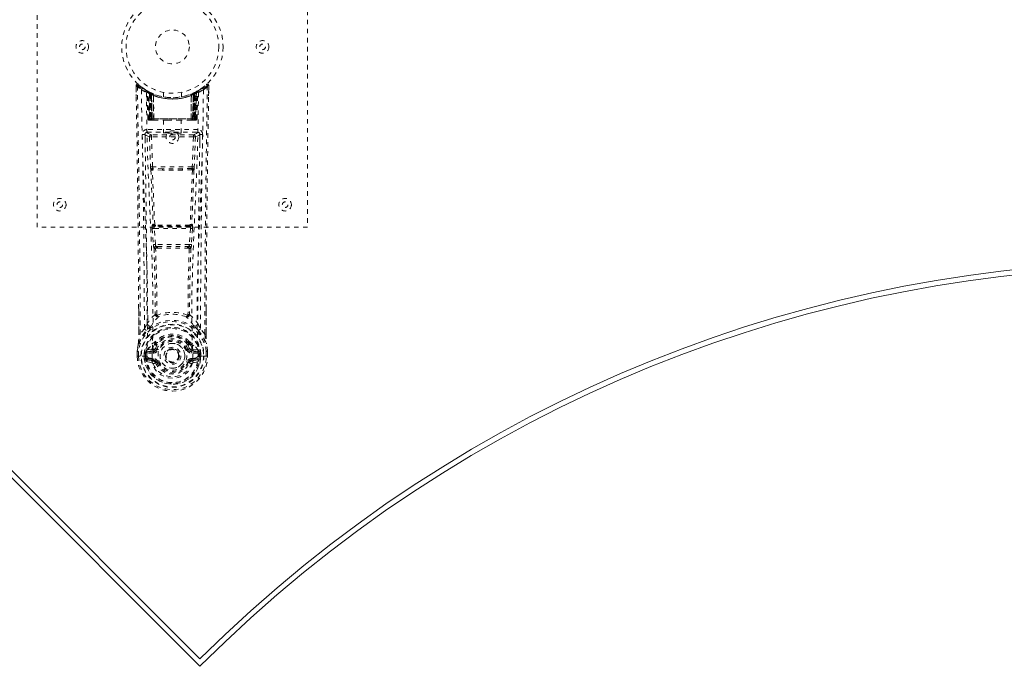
# Model space of a CAD drawing. Header units: inches. Extents: x 0.8 to 85.7, y 21.3 to 60.
# Tile 2 of 6: x 17.8 to 39.7, y 21.3 to 35.7. Entities that reach past the tile are written whole.
import ezdxf

# ---------------------------------------------------------------- set-up
doc = ezdxf.new("R2010")
doc.units = ezdxf.units.IN
doc.header["$MEASUREMENT"] = 0
doc.linetypes.add('SLD-Dashed', pattern=[0.075, 0.05, -0.025])
doc.linetypes.add('SLD-Solid', pattern=[0])

msp = doc.modelspace()

# ---------------------------------------------------------------- linework, layer by layer
at = {"color": 7, "linetype": 'SLD-Solid', "lineweight": 15}
for p, q in [((0.803, 42.386), (21.84, 21.349)), ((0.971, 42.386), (21.84, 21.516)), ((0.971, 42.386), (21.84, 21.516))]:
    msp.add_line(p, q, dxfattribs=at)
at = {"color": 7, "linetype": 'SLD-Dashed', "lineweight": 0}
for p, q in [((18.23, 31.084), (18.23, 39.084)), ((24.23, 39.084), (24.23, 31.084)), ((20.423, 34.225), (20.427, 33.995)), ((20.424, 34.156), (20.423, 34.225)), ((20.425, 34.226), (20.426, 34.156)), ((20.474, 34.248), (20.484, 34.238)), ((20.662, 34.11), (20.649, 34.118)), ((20.668, 34.106), (20.655, 34.114)), ((20.677, 34.085), (20.663, 34.093)), ((20.684, 33.488), (20.663, 34.093)), ((20.698, 33.488), (20.677, 34.085)), ((20.715, 34.082), (20.68, 34.1)), ((21.779, 34.1), (21.713, 34.066)), ((21.762, 33.488), (21.783, 34.085)), ((21.775, 33.488), (21.796, 34.093)), ((21.78, 34.1), (21.791, 34.107)), ((21.796, 34.093), (21.783, 34.085)), ((21.811, 34.118), (21.798, 34.11)), ((21.868, 34.155), (21.927, 34.199)), ((21.975, 34.238), (21.986, 34.248)), ((22.033, 33.995), (22.036, 34.225)), ((22.034, 34.168), (22.035, 34.226)), ((22.036, 34.225), (22.035, 34.168)), ((20.764, 34.039), (20.695, 34.075)), ((20.717, 33.459), (20.695, 34.075)), ((20.723, 34.045), (20.736, 34.071)), ((20.723, 34.045), (20.724, 33.488)), ((20.733, 34.04), (20.723, 34.045)), ((20.747, 34.066), (20.732, 34.073)), ((20.733, 34.04), (20.745, 34.066)), ((20.733, 33.488), (20.733, 34.04)), ((20.736, 34.071), (20.745, 34.066)), ((20.737, 34.039), (20.749, 34.065)), ((20.737, 33.488), (20.737, 34.039)), ((20.737, 34.039), (20.746, 34.034)), ((20.746, 34.034), (20.758, 34.06)), ((20.746, 34.034), (20.746, 33.488)), ((20.748, 34.065), (20.747, 34.066)), ((20.755, 34.03), (20.767, 34.056)), ((20.755, 34.03), (20.755, 33.459)), ((20.765, 34.026), (20.755, 34.03)), ((20.764, 34.039), (20.765, 34.039)), ((20.783, 33.459), (20.764, 34.039)), ((20.765, 34.026), (20.776, 34.052)), ((20.765, 34.039), (20.785, 33.459)), ((20.765, 33.459), (20.765, 34.026)), ((20.81, 34.01), (20.811, 34.009)), ((20.814, 33.459), (20.81, 34.01)), ((20.811, 34.009), (20.817, 33.459)), ((20.815, 34.036), (20.814, 34.037)), ((21.03, 34.074), (21.03, 33.977)), ((21.43, 33.977), (21.43, 34.074)), ((21.642, 33.459), (21.648, 34.009)), ((21.646, 34.037), (21.645, 34.036)), ((21.65, 34.01), (21.645, 33.459)), ((21.648, 34.009), (21.65, 34.01)), ((21.675, 33.459), (21.695, 34.039)), ((21.696, 34.039), (21.677, 33.459)), ((21.683, 34.052), (21.693, 34.056)), ((21.693, 34.056), (21.705, 34.03)), ((21.695, 34.039), (21.696, 34.039)), ((21.705, 34.03), (21.695, 34.026)), ((21.695, 34.026), (21.695, 33.459)), ((21.764, 34.075), (21.696, 34.039)), ((21.705, 33.459), (21.705, 34.03)), ((21.711, 34.065), (21.723, 34.039)), ((21.713, 34.066), (21.712, 34.065)), ((21.713, 34.034), (21.723, 34.039)), ((21.713, 33.488), (21.713, 34.034)), ((21.714, 34.066), (21.724, 34.071)), ((21.723, 34.039), (21.723, 33.488)), ((21.724, 34.071), (21.736, 34.045)), ((21.736, 34.045), (21.727, 34.04)), ((21.727, 34.04), (21.727, 33.488)), ((21.736, 33.488), (21.736, 34.045)), ((21.743, 33.459), (21.764, 34.075)), ((20.684, 33.488), (20.698, 33.488)), ((20.717, 33.459), (20.783, 33.459)), ((20.724, 33.488), (20.733, 33.488)), ((21.727, 33.488), (20.733, 33.488)), ((20.746, 33.488), (20.737, 33.488)), ((20.746, 33.488), (21.713, 33.488)), ((20.779, 33.459), (20.765, 33.459)), ((20.783, 33.459), (20.785, 33.459)), ((20.785, 33.459), (20.814, 33.459)), ((20.814, 33.459), (20.817, 33.459)), ((20.817, 33.459), (21.113, 33.459)), ((21.035, 33.459), (21.035, 33.174)), ((21.113, 33.459), (21.347, 33.459)), ((21.347, 33.459), (21.642, 33.459)), ((21.425, 33.174), (21.425, 33.459)), ((21.642, 33.459), (21.645, 33.459)), ((21.645, 33.459), (21.675, 33.459)), ((21.677, 33.459), (21.743, 33.459)), ((21.695, 33.459), (21.68, 33.459)), ((21.723, 33.488), (21.713, 33.488)), ((21.727, 33.488), (21.736, 33.488)), ((21.762, 33.488), (21.775, 33.488)), ((20.665, 33.251), (20.665, 33.19)), ((21.794, 33.251), (20.665, 33.251)), ((21.794, 33.19), (21.794, 33.251)), ((20.624, 33.137), (20.624, 32.951)), ((20.665, 33.19), (21.794, 33.19)), ((20.719, 33.087), (20.745, 32.424)), ((20.763, 33.133), (20.763, 33.088)), ((21.696, 33.133), (20.763, 33.133)), ((20.79, 32.426), (20.763, 33.088)), ((21.696, 33.088), (20.763, 33.088)), ((21.696, 33.088), (21.67, 32.426)), ((21.696, 33.133), (21.696, 33.088)), ((21.741, 33.087), (21.714, 32.424)), ((21.835, 32.951), (21.835, 33.137)), ((21.67, 32.426), (20.79, 32.426)), ((21.008, 32.349), (20.797, 32.36)), ((21.011, 32.383), (20.8, 32.389)), ((21.448, 32.383), (21.011, 32.383)), ((21.659, 32.389), (21.448, 32.383)), ((21.663, 32.36), (21.452, 32.349)), ((24.23, 31.084), (18.23, 31.084)), ((20.783, 31.055), (20.807, 30.702)), ((20.801, 31.149), (20.789, 31.145)), ((20.828, 31.058), (21.632, 31.058)), ((20.851, 30.705), (20.828, 31.058)), ((20.834, 31.103), (20.845, 31.107)), ((21.626, 31.103), (20.834, 31.103)), ((21.632, 31.058), (21.608, 30.705)), ((21.614, 31.107), (21.626, 31.103)), ((21.676, 31.055), (21.653, 30.702)), ((21.659, 31.149), (21.67, 31.145)), ((20.807, 30.702), (20.809, 30.674)), ((21.608, 30.705), (20.851, 30.705)), ((20.897, 30.624), (20.874, 30.624)), ((20.902, 30.66), (20.876, 30.66)), ((20.902, 30.66), (21.557, 30.66)), ((21.584, 30.66), (21.557, 30.66)), ((21.586, 30.624), (21.563, 30.624)), ((21.653, 30.702), (21.65, 30.674)), ((20.483, 28.712), (20.481, 29.28)), ((21.979, 29.267), (21.976, 28.712)), ((20.608, 28.832), (20.513, 28.715)), ((21.947, 28.715), (21.852, 28.832)), ((20.841, 28.507), (20.84, 28.501)), ((20.847, 28.534), (20.857, 28.55)), ((20.893, 28.483), (20.852, 28.393)), ((20.86, 28.5), (20.86, 28.494)), ((21.608, 28.393), (21.567, 28.483)), ((21.6, 28.494), (21.6, 28.5)), ((21.603, 28.55), (21.612, 28.534)), ((21.619, 28.507), (21.619, 28.501)), ((20.449, 28.335), (20.449, 28.331)), ((20.449, 28.223), (20.449, 28.331)), ((20.449, 28.223), (20.452, 28.223)), ((20.45, 28.331), (20.451, 28.222)), ((20.496, 28.223), (20.452, 28.223)), ((20.479, 28.332), (20.479, 28.223)), ((20.479, 28.223), (20.479, 28.223)), ((20.516, 28.223), (20.496, 28.223)), ((20.662, 28.223), (20.516, 28.223)), ((20.6, 28.227), (20.6, 28.28)), ((20.6, 28.227), (20.6, 28.227)), ((20.629, 28.279), (20.634, 28.293)), ((20.629, 28.278), (20.63, 28.227)), ((20.634, 28.227), (20.63, 28.227)), ((20.634, 28.293), (20.634, 28.227)), ((20.657, 28.351), (20.657, 28.351)), ((20.658, 28.351), (20.657, 28.351)), ((20.673, 28.364), (20.658, 28.351)), ((20.662, 28.223), (20.662, 28.224)), ((20.667, 28.325), (20.801, 28.355)), ((20.667, 28.325), (20.667, 28.295)), ((20.801, 28.325), (20.667, 28.325)), ((20.801, 28.295), (20.667, 28.295)), ((20.772, 28.384), (20.673, 28.364)), ((20.801, 28.355), (20.801, 28.325)), ((20.801, 28.295), (20.801, 28.325)), ((20.852, 28.393), (20.883, 28.38)), ((21.386, 28.241), (21.386, 28.234)), ((21.386, 28.234), (21.386, 28.22)), ((21.577, 28.38), (21.608, 28.393)), ((21.608, 28.393), (21.62, 28.374)), ((21.659, 28.355), (21.792, 28.325)), ((21.659, 28.325), (21.659, 28.355)), ((21.792, 28.325), (21.659, 28.325)), ((21.659, 28.295), (21.659, 28.325)), ((21.792, 28.295), (21.659, 28.295)), ((21.786, 28.364), (21.688, 28.384)), ((21.786, 28.364), (21.802, 28.351)), ((21.786, 28.364), (21.786, 28.364)), ((21.792, 28.295), (21.792, 28.325)), ((21.798, 28.223), (21.944, 28.223)), ((21.83, 28.279), (21.826, 28.293)), ((21.826, 28.293), (21.826, 28.227)), ((21.826, 28.227), (21.83, 28.227)), ((21.83, 28.227), (21.83, 28.278)), ((21.86, 28.28), (21.86, 28.227)), ((21.944, 28.223), (21.963, 28.223)), ((21.963, 28.223), (22.007, 28.223)), ((21.981, 28.223), (21.981, 28.332)), ((21.981, 28.223), (21.981, 28.223)), ((22.007, 28.223), (22.01, 28.223)), ((22.009, 28.222), (22.009, 28.331)), ((22.011, 28.331), (22.011, 28.335)), ((22.011, 28.223), (22.011, 28.331)), ((20.651, 28.107), (20.773, 28.08)), ((20.681, 28.173), (20.681, 28.143)), ((20.681, 28.173), (20.801, 28.173)), ((20.801, 28.119), (20.681, 28.143)), ((20.681, 28.143), (20.801, 28.143)), ((20.801, 28.173), (20.801, 28.143)), ((20.801, 28.119), (20.801, 28.143)), ((20.883, 28.089), (20.857, 28.078)), ((21.602, 28.078), (21.577, 28.089)), ((21.606, 28.085), (21.602, 28.078)), ((21.659, 28.173), (21.659, 28.143)), ((21.659, 28.173), (21.779, 28.173)), ((21.779, 28.143), (21.659, 28.119)), ((21.659, 28.119), (21.659, 28.143)), ((21.659, 28.143), (21.779, 28.143)), ((21.682, 28.171), (21.682, 28.17)), ((21.687, 28.08), (21.809, 28.107)), ((21.779, 28.143), (21.779, 28.173))]:
    msp.add_line(p, q, dxfattribs=at)
at = {"color": 7, "linetype": 'SLD-Dashed', "lineweight": 0, "flags": 128}
for points in [[(20.513, 28.715), (20.512, 29.485), (20.507, 30.253), (20.5, 31.02), (20.49, 31.785), (20.488, 31.979), (20.485, 32.176), (20.482, 32.345), (20.479, 32.532), (20.478, 32.61), (20.477, 32.691), (20.476, 32.775), (20.475, 32.849), (20.474, 32.869), (20.474, 32.903), (20.473, 32.951), (20.472, 33.012), (20.471, 33.1), (20.469, 33.205), (20.467, 33.329), (20.465, 33.47), (20.463, 33.595), (20.462, 33.693), (20.46, 33.787), (20.456, 34.023), (20.453, 34.226)], [(20.542, 34.132), (20.551, 33.377), (20.57, 32.624), (20.598, 31.874), (20.63, 31.129), (20.66, 30.39), (20.679, 29.658), (20.681, 28.935), (20.662, 28.223)], [(20.735, 34.069), (20.713, 34.082), (20.689, 34.095)], [(20.713, 34.082), (20.704, 34.086), (20.7, 34.085), (20.698, 34.079), (20.696, 34.073)], [(21.917, 34.132), (21.909, 33.377), (21.889, 32.624), (21.861, 31.874), (21.829, 31.129), (21.8, 30.39), (21.78, 29.658), (21.779, 28.935), (21.798, 28.223)], [(21.798, 34.11), (21.795, 34.109), (21.789, 34.105)], [(21.809, 34.117), (21.809, 34.117), (21.811, 34.118)], [(22.033, 34.226), (22.031, 34.233), (22.028, 34.241), (22.023, 34.247), (22.016, 34.252), (22.009, 34.255), (22.002, 34.255), (21.995, 34.254), (21.988, 34.25)], [(20.778, 28.171), (20.799, 28.883), (20.798, 29.606), (20.778, 30.337), (20.747, 31.076), (20.713, 31.82), (20.683, 32.569), (20.662, 33.322), (20.651, 34.076)], [(21.616, 34.027), (21.635, 34.032), (21.648, 34.038)], [(21.808, 34.076), (21.798, 33.322), (21.777, 32.569), (21.746, 31.82), (21.712, 31.076), (21.681, 30.337), (21.662, 29.606), (21.661, 28.884), (21.682, 28.171)], [(21.695, 34.026), (21.69, 34.036), (21.687, 34.044), (21.684, 34.05), (21.683, 34.052)], [(21.701, 34.06), (21.702, 34.058), (21.705, 34.053), (21.709, 34.044), (21.713, 34.034)], [(21.727, 34.04), (21.722, 34.05), (21.718, 34.059), (21.715, 34.064), (21.714, 34.066)], [(20.724, 33.488), (20.708, 33.488), (20.696, 33.488), (20.687, 33.488), (20.684, 33.488)], [(20.698, 33.488), (20.701, 33.488), (20.71, 33.488), (20.722, 33.488), (20.737, 33.488)], [(21.113, 33.459), (21.23, 33.469), (21.347, 33.459)], [(21.723, 33.488), (21.737, 33.488), (21.75, 33.488), (21.758, 33.488), (21.762, 33.488)], [(21.775, 33.488), (21.772, 33.488), (21.764, 33.488), (21.751, 33.488), (21.736, 33.488)], [(20.62, 33.144), (20.647, 33.115), (20.719, 33.087)], [(20.763, 33.133), (20.692, 33.161), (20.665, 33.19)], [(20.763, 33.088), (20.747, 33.087), (20.733, 33.087), (20.723, 33.087), (20.719, 33.087)], [(21.794, 33.19), (21.767, 33.161), (21.696, 33.133)], [(21.741, 33.087), (21.736, 33.087), (21.726, 33.087), (21.712, 33.087), (21.696, 33.088)], [(21.741, 33.087), (21.812, 33.115), (21.839, 33.144)], [(20.79, 32.426), (20.774, 32.425), (20.76, 32.424), (20.75, 32.424), (20.745, 32.424)], [(20.752, 32.356), (20.776, 31.751), (20.801, 31.149)], [(20.836, 31.143), (20.81, 31.746), (20.786, 32.353)], [(21.452, 32.349), (21.23, 32.349), (21.008, 32.349)], [(21.448, 32.383), (21.23, 32.383), (21.011, 32.383)], [(21.674, 32.353), (21.65, 31.746), (21.624, 31.143)], [(21.707, 32.356), (21.684, 31.751), (21.659, 31.149)], [(21.714, 32.424), (21.71, 32.424), (21.699, 32.424), (21.685, 32.425), (21.67, 32.426)], [(20.828, 31.058), (20.82, 31.057), (20.812, 31.057), (20.805, 31.056), (20.798, 31.056), (20.793, 31.055), (20.788, 31.055), (20.785, 31.055), (20.783, 31.055)], [(20.845, 31.107), (20.837, 31.108), (20.829, 31.111), (20.823, 31.116), (20.82, 31.121), (20.82, 31.128), (20.823, 31.134), (20.828, 31.139), (20.836, 31.143)], [(21.624, 31.143), (21.631, 31.139), (21.637, 31.134), (21.639, 31.128), (21.639, 31.121), (21.636, 31.116), (21.631, 31.111), (21.623, 31.108), (21.614, 31.107)], [(21.676, 31.055), (21.671, 31.055), (21.661, 31.056), (21.647, 31.057), (21.632, 31.058)], [(20.851, 30.705), (20.836, 30.704), (20.822, 30.703), (20.812, 30.702), (20.807, 30.702)], [(20.822, 30.617), (20.843, 29.884), (20.849, 29.16)], [(20.885, 29.149), (20.879, 29.876), (20.857, 30.61)], [(21.602, 30.61), (21.581, 29.876), (21.575, 29.149)], [(21.653, 30.702), (21.648, 30.702), (21.638, 30.703), (21.624, 30.704), (21.608, 30.705)], [(21.638, 30.617), (21.616, 29.884), (21.61, 29.16)], [(20.484, 29.28), (20.484, 29.055), (20.485, 28.713)], [(20.847, 29.152), (20.749, 29.057), (20.667, 28.95)], [(20.847, 29.152), (20.849, 29.142), (20.854, 29.133), (20.86, 29.127), (20.867, 29.123), (20.875, 29.122), (20.882, 29.125), (20.889, 29.13), (20.895, 29.138)], [(21.564, 29.138), (21.57, 29.13), (21.577, 29.125), (21.585, 29.122), (21.593, 29.123), (21.6, 29.127), (21.606, 29.133), (21.61, 29.142), (21.612, 29.152)], [(21.612, 29.152), (21.711, 29.057), (21.793, 28.95)], [(21.975, 28.713), (21.975, 29.086), (21.976, 29.267)], [(20.747, 28.887), (20.756, 28.896), (20.761, 28.902)], [(21.713, 28.887), (21.704, 28.896), (21.699, 28.902)], [(20.474, 28.509), (20.551, 28.667), (20.651, 28.795)], [(20.483, 28.712), (20.483, 28.713), (20.484, 28.713), (20.487, 28.713), (20.491, 28.714), (20.496, 28.714), (20.501, 28.714), (20.507, 28.715), (20.513, 28.715)], [(21.809, 28.795), (21.909, 28.667), (21.985, 28.509)], [(21.976, 28.712), (21.976, 28.713), (21.975, 28.713), (21.973, 28.713), (21.969, 28.714), (21.964, 28.714), (21.958, 28.714), (21.952, 28.715), (21.947, 28.715)], [(20.474, 28.509), (20.46, 28.433), (20.449, 28.335)], [(20.474, 28.509), (20.473, 28.504), (20.472, 28.499)], [(20.673, 28.364), (20.75, 28.446), (20.841, 28.507)], [(20.795, 28.404), (20.783, 28.389), (20.772, 28.384)], [(20.84, 28.501), (20.817, 28.457), (20.795, 28.404)], [(20.841, 28.507), (20.845, 28.53), (20.847, 28.534)], [(20.874, 28.473), (20.864, 28.473), (20.854, 28.478)], [(20.86, 28.5), (20.863, 28.513), (20.871, 28.525)], [(20.862, 28.489), (20.871, 28.484), (20.881, 28.481), (20.888, 28.48), (20.893, 28.483)], [(21.567, 28.483), (21.571, 28.48), (21.579, 28.481), (21.588, 28.484), (21.598, 28.489)], [(21.606, 28.478), (21.595, 28.473), (21.586, 28.473)], [(21.589, 28.525), (21.596, 28.514), (21.6, 28.5)], [(21.612, 28.534), (21.615, 28.53), (21.619, 28.507)], [(21.619, 28.507), (21.71, 28.446), (21.786, 28.364)], [(21.619, 28.501), (21.643, 28.457), (21.665, 28.404)], [(21.665, 28.404), (21.676, 28.389), (21.688, 28.384)], [(21.987, 28.499), (21.987, 28.504), (21.985, 28.509)], [(22.011, 28.335), (22, 28.433), (21.985, 28.509)], [(22.011, 28.331), (22, 28.426), (21.987, 28.499)], [(20.449, 28.335), (20.45, 28.335), (20.452, 28.335), (20.455, 28.335), (20.458, 28.334), (20.463, 28.334), (20.468, 28.333), (20.473, 28.332), (20.479, 28.332)], [(20.449, 28.331), (20.449, 28.331), (20.45, 28.331), (20.452, 28.331), (20.456, 28.331), (20.461, 28.332), (20.466, 28.332), (20.472, 28.332), (20.479, 28.332)], [(20.479, 28.223), (20.473, 28.223), (20.467, 28.223), (20.461, 28.223), (20.456, 28.223), (20.453, 28.223), (20.45, 28.223), (20.449, 28.223), (20.449, 28.223)], [(20.63, 28.227), (20.626, 28.227), (20.62, 28.227), (20.61, 28.227), (20.6, 28.227)], [(20.667, 28.295), (20.65, 28.298), (20.635, 28.305)], [(20.657, 28.351), (20.651, 28.345), (20.642, 28.338)], [(20.662, 28.223), (20.678, 28.206), (20.707, 28.19)], [(20.707, 28.19), (20.74, 28.179), (20.778, 28.171)], [(20.911, 28.368), (20.905, 28.371), (20.9, 28.373), (20.896, 28.375), (20.892, 28.376), (20.888, 28.378), (20.885, 28.379), (20.884, 28.38), (20.883, 28.38)], [(21.549, 28.368), (21.554, 28.371), (21.559, 28.373), (21.564, 28.375), (21.568, 28.376), (21.572, 28.378), (21.574, 28.379), (21.576, 28.38), (21.577, 28.38)], [(21.682, 28.17), (21.72, 28.179), (21.753, 28.19)], [(21.753, 28.19), (21.782, 28.205), (21.798, 28.223)], [(21.825, 28.305), (21.809, 28.298), (21.792, 28.295)], [(21.817, 28.338), (21.811, 28.343), (21.802, 28.351)], [(21.981, 28.332), (21.987, 28.332), (21.992, 28.333), (21.997, 28.334), (22.001, 28.334), (22.005, 28.335), (22.008, 28.335), (22.01, 28.335), (22.011, 28.335)], [(21.981, 28.332), (21.987, 28.332), (21.993, 28.332), (21.999, 28.332), (22.004, 28.331), (22.007, 28.331), (22.01, 28.331), (22.011, 28.331), (22.011, 28.331)], [(22.01, 28.223), (22.011, 28.223), (22.009, 28.223), (22.007, 28.223), (22.003, 28.223), (21.999, 28.223), (21.993, 28.223), (21.987, 28.223), (21.981, 28.223)], [(20.639, 28.157), (20.658, 28.169), (20.681, 28.173)], [(20.778, 28.171), (20.778, 28.171), (20.778, 28.171)], [(20.778, 28.171), (20.782, 28.089), (20.805, 28.008), (20.845, 27.933), (20.901, 27.866), (20.971, 27.811), (21.052, 27.771), (21.139, 27.746), (21.23, 27.737), (21.32, 27.746), (21.408, 27.771), (21.488, 27.811), (21.558, 27.866), (21.614, 27.933), (21.655, 28.008), (21.677, 28.089), (21.682, 28.17)], [(20.911, 28.1), (20.905, 28.098), (20.9, 28.096), (20.896, 28.094), (20.892, 28.092), (20.888, 28.091), (20.885, 28.09), (20.884, 28.089), (20.883, 28.089)], [(21.549, 28.1), (21.554, 28.098), (21.559, 28.096), (21.564, 28.094), (21.568, 28.092), (21.572, 28.091), (21.574, 28.09), (21.576, 28.089), (21.577, 28.089)], [(21.602, 28.078), (21.604, 28.077), (21.61, 28.075), (21.618, 28.071), (21.628, 28.067), (21.638, 28.063), (21.647, 28.059), (21.653, 28.057), (21.657, 28.055)], [(21.779, 28.173), (21.801, 28.169), (21.821, 28.157)]]:
    msp.add_lwpolyline(points, dxfattribs=at)
at = {"color": 7, "linetype": 'SLD-Dashed', "lineweight": 0}
for centre, radius in [((21.23, 35.084), 1.125), ((21.23, 35.084), 1.03), ((21.23, 35.084), 0.375), ((19.23, 35.084), 0.14), ((23.23, 35.084), 0.14), ((19.23, 35.084), 0.0625), ((23.23, 35.084), 0.0625), ((21.23, 33.084), 0.14), ((21.23, 33.084), 0.0625), ((18.73, 31.584), 0.14), ((23.73, 31.584), 0.14), ((18.73, 31.584), 0.0625), ((23.73, 31.584), 0.0625), ((21.23, 28.234), 0.7), ((21.23, 28.234), 0.69), ((21.23, 28.234), 0.623), ((21.23, 28.234), 0.32), ((21.23, 28.234), 0.275), ((21.23, 28.234), 0.188), ((21.23, 28.234), 0.156), ((21.23, 28.234), 0.142), ((21.23, 28.234), 0.14), ((21.23, 28.234), 0.138)]:
    msp.add_circle(centre, radius, dxfattribs=at)
for centre, radius, start, end in [((20.453, 34.226), 0.03, 47.875, 180.8653), ((20.461, 33.046), 1.18, 90.3908, 91.8478), ((21.237, 35.136), 1.221, 228.2149, 235.312), ((-314.266, 27.86), 334.749, 0.24309, 1.07768), ((22.569, 32.321), 2.847, 137.4035, 138.0053), ((21.23, 35.085), 1.158, 227.8872, 312.1137), ((21.227, 35.081), 1.123, 227.9164, 235.376), ((20.572, 34.132), 0.03, 55.9468, 179.9452), ((21.213, 35.316), 1.361, 240.4671, 245.6254), ((21.198, 35.029), 1.064, 234.3731, 244.9425), ((21.23, 35.084), 1.127, 235.3621, 240.5086), ((20.633, 34.092), 0.03, 1.9845, 58.975), ((21.081, 34.835), 0.837, 238.9172, 239.7869), ((20.692, 34.064), 0.0429, 114.1662, 163.0378), ((20.647, 34.097), 0.02, 342.7351, 49.6296), ((20.647, 34.084), 0.0299, 1.9098, 59.745), ((21.23, 35.084), 1.127, 239.7618, 244.7543), ((21.204, 34.7), 0.813, 228.2764, 233.7147), ((21.23, 35.084), 1.128, 240.5082, 299.4917), ((21.201, 34.691), 0.801, 229.1462, 234.581), ((20.666, 34.074), 0.0299, 1.8124, 60.7897), ((21.231, 35.088), 1.131, 240.8348, 245.7545), ((21.228, 35.088), 1.132, 294.2464, 299.1643), ((21.26, 34.69), 0.8, 305.4121, 310.8585), ((21.253, 34.703), 0.817, 306.2988, 311.7101), ((21.794, 34.074), 0.0299, 119.2103, 178.1876), ((21.792, 34.076), 0.0273, 117.6366, 182.2862), ((21.813, 34.084), 0.0299, 120.255, 178.0902), ((21.23, 35.085), 1.128, 299.4923, 304.6376), ((21.767, 34.064), 0.0429, 16.9809, 65.8183), ((21.826, 34.092), 0.03, 121.025, 178.0155), ((21.822, 34.094), 0.0264, 119.4163, 183.782), ((21.245, 35.318), 1.363, 294.3816, 299.5288), ((21.233, 35.081), 1.123, 304.6238, 312.0838), ((21.887, 34.132), 0.03, 0.0535, 124.0545), ((21.222, 35.137), 1.223, 304.6926, 311.7806), ((436.245, 26.985), 414.303, 178.99853, 179.76079), ((357.743, 27.85), 335.767, 178.92191, 179.75832), ((22.006, 34.226), 0.03, 359.1354, 132.1243), ((19.932, 32.359), 2.79, 41.9886, 42.6026), ((21.988, 32.536), 1.69, 88.3722, 89.3893), ((21.23, 35.116), 1.19, 240.9033, 299.0965), ((21.203, 34.688), 0.796, 230.39, 235.7605), ((-5.002, 32.803), 25.73, 1.4615, 2.8408), ((21.23, 35.083), 1.155, 244.5269, 295.4731), ((21.23, 35.083), 1.155, 245.2589, 294.7411), ((20.734, 34.039), 0.0297, 1.4732, 64.5378), ((20.735, 34.038), 0.0297, 1.4755, 64.5906), ((21.166, 34.944), 0.974, 244.5405, 247.4794), ((21.182, 34.631), 0.724, 234.8097, 239.0666), ((21.23, 35.083), 1.155, 246.2582, 293.7418), ((20.78, 34.028), 0.0346, 329.0132, 15.067), ((20.781, 34.027), 0.0346, 329.0905, 15.1445), ((21.23, 35.048), 1.12, 248.0447, 291.9528), ((21.678, 34.027), 0.0344, 164.7142, 211.0504), ((21.679, 34.028), 0.0347, 164.947, 210.9729), ((21.278, 34.631), 0.724, 300.9337, 305.1904), ((21.724, 34.038), 0.0297, 115.412, 178.5219), ((21.725, 34.039), 0.0297, 115.4668, 178.5222), ((21.259, 34.685), 0.793, 304.2285, 309.6209), ((47.462, 32.803), 25.73, 177.1592, 178.5385), ((20.714, 33.489), 0.03, 182.0013, 269.9925), ((20.746, 33.533), 0.0753, 216.3051, 253.1033), ((20.728, 33.489), 0.03, 181.9644, 269.9711), ((20.742, 33.639), 0.177, 260.4283, 268.5132), ((21.296, 33.482), 0.573, 179.3831, 182.082), ((21.151, 33.481), 0.419, 179.0348, 182.999), ((21.325, 33.482), 0.588, 179.3923, 182.0225), ((21.175, 33.481), 0.429, 179.0501, 182.9186), ((21.284, 33.481), 0.429, 357.0814, 0.9499), ((21.135, 33.482), 0.588, 357.9775, 0.6077), ((21.718, 33.646), 0.185, 271.3818, 279.0516), ((21.308, 33.481), 0.419, 357.001, 0.9652), ((21.732, 33.489), 0.03, 270.0262, 358.0337), ((21.714, 33.533), 0.0753, 286.8966, 323.6994), ((21.163, 33.482), 0.573, 357.918, 0.6169), ((21.745, 33.489), 0.03, 270.0048, 358.0058), ((20.665, 33.146), 0.105, 89.9861, 180.8817), ((21.794, 33.146), 0.105, 359.1197, 90.0137), ((20.589, 32.289), 0.855, 87.888, 91.9069), ((-268.389, 27.805), 288.999, 0.2037, 1.05859), ((20.665, 33.145), 0.045, 90.0061, 180.9417), ((-269.922, 27.807), 290.591, 0.22542, 1.05234), ((20.764, 33.088), 0.0451, 90.4448, 181.6947), ((21.696, 33.088), 0.0451, 358.272, 89.5573), ((312.382, 27.807), 290.591, 178.94766, 179.77458), ((21.794, 33.145), 0.045, 359.0598, 89.9954), ((21.871, 32.289), 0.855, 88.0933, 92.1129), ((324.338, 27.656), 302.489, 178.96047, 179.77724), ((21.26, 32.443), 0.516, 182.1896, 189.7896), ((20.797, 32.347), 0.0452, 90.1279, 168.5569), ((20.778, 32.448), 0.0956, 254.376, 274.7216), ((20.798, 32.37), 0.0216, 94.0691, 235.9955), ((20.796, 32.348), 0.0114, 88.5017, 157.4596), ((20.924, 32.435), 0.134, 183.7303, 198.54), ((20.801, 32.393), 0.00464, 195.4169, 262.7622), ((20.908, 32.361), 0.111, 165.3983, 180.5071), ((21.09, 32.358), 0.0821, 162.2386, 186.0121), ((21.37, 32.358), 0.0822, 353.9906, 17.7587), ((21.659, 32.393), 0.00459, 276.8526, 344.7442), ((21.552, 32.361), 0.111, 359.5334, 14.6998), ((21.536, 32.435), 0.134, 341.4618, 356.268), ((21.662, 32.37), 0.0216, 303.9951, 85.934), ((21.663, 32.347), 0.0452, 11.4435, 89.8717), ((21.663, 32.348), 0.0114, 22.2135, 91.2786), ((21.682, 32.448), 0.0956, 265.2785, 285.6231), ((21.2, 32.443), 0.515, 350.2076, 357.8115), ((20.971, 31.088), 0.191, 162.6851, 189.9497), ((20.834, 31.148), 0.0451, 183.9439, 269.3349), ((20.846, 31.152), 0.0451, 184.0948, 269.3051), ((20.828, 31.21), 0.0668, 245.616, 276.1198), ((20.877, 31.074), 0.052, 146.8649, 198.5185), ((20.852, 31.149), 0.0174, 200.0909, 265.4711), ((20.855, 31.045), 0.0627, 88.5417, 99.0662), ((20.886, 31.128), 0.0353, 173.7835, 215.2122), ((21.23, -4.584), 35.718, 89.392, 90.6084), ((21.23, -1.594), 32.704, 89.3468, 90.6534), ((21.574, 31.128), 0.0353, 324.8085, 6.2062), ((21.604, 31.044), 0.0635, 80.9788, 91.4937), ((21.607, 31.15), 0.0183, 275.7933, 338.1143), ((21.614, 31.152), 0.0451, 270.6966, 355.9034), ((21.631, 31.21), 0.0667, 263.8706, 294.4064), ((21.625, 31.148), 0.0451, 270.662, 356.0561), ((21.583, 31.074), 0.0518, 341.3874, 33.2293), ((21.488, 31.088), 0.191, 350.0551, 17.3072), ((21.013, 30.689), 0.204, 184.0543, 200.6739), ((20.868, 30.616), 0.0464, 92.4761, 179.2405), ((20.851, 30.671), 0.0615, 242.126, 275.9606), ((20.867, 30.635), 0.0271, 90.6855, 249.4085), ((20.933, 30.71), 0.0824, 183.6524, 215.4433), ((20.875, 30.605), 0.0186, 94.6, 165.3451), ((20.875, 30.679), 0.0184, 242.0388, 273.5258), ((20.952, 30.637), 0.0795, 162.7945, 189.4379), ((20.958, 30.633), 0.0624, 154.2093, 188.7187), ((21.23, 62.973), 32.351, 269.4099, 270.5901), ((21.23, 64.036), 33.378, 269.4375, 270.5625), ((21.501, 30.633), 0.0623, 351.2636, 25.8012), ((21.585, 30.678), 0.0176, 265.6998, 298.7583), ((21.508, 30.637), 0.0794, 350.5726, 17.2076), ((21.584, 30.605), 0.0186, 14.5407, 85.3356), ((21.528, 30.71), 0.0807, 324.2132, 356.691), ((21.591, 30.616), 0.0464, 0.7587, 87.5248), ((21.593, 30.635), 0.0271, 290.5915, 89.3145), ((21.609, 30.671), 0.0615, 264.0418, 297.8716), ((21.447, 30.689), 0.204, 339.3336, 355.9402), ((21.501, 28.45), 0.867, 131.5107, 148.5604), ((20.837, 29.159), 0.0126, 326.4522, 4.148), ((20.908, 29.157), 0.0607, 184.6204, 287.3276), ((20.882, 29.203), 0.0541, 233.0461, 273.2408), ((20.899, 29.151), 0.014, 187.7749, 254.3795), ((21.23, 28.225), 0.972, 69.8638, 110.1344), ((20.954, 29.154), 0.0612, 194.8657, 242.4267), ((21.23, 28.306), 0.849, 69.0469, 110.9531), ((21.552, 29.157), 0.0607, 252.6751, 355.377), ((21.505, 29.154), 0.0612, 297.5733, 345.1343), ((20.958, 28.45), 0.868, 31.4429, 48.486), ((21.561, 29.151), 0.0141, 285.649, 352.1834), ((21.578, 29.203), 0.0541, 266.764, 306.9478), ((21.623, 29.159), 0.0127, 175.8869, 213.4852), ((21.23, 28.234), 0.787, 7.3679, 172.6321), ((21.23, 28.234), 0.758, 7.3679, 172.6321), ((21.23, 28.234), 0.632, 4.1188, 175.8812), ((18.134, 30.149), 2.802, 331.9799, 334.68), ((22.221, 27.249), 2.204, 131.9955, 135.4498), ((20.728, 28.953), 0.0607, 182.3518, 303.2463), ((21.732, 28.953), 0.0607, 236.7599, 357.6454), ((20.239, 27.249), 2.203, 44.5491, 48.0048), ((24.312, 30.142), 2.787, 205.3131, 208.027), ((19.048, 28.678), 1.436, 352.8151, 1.3449), ((14.872, 29.679), 5.723, 348.2065, 350.2984), ((20.859, 29.079), 0.352, 224.3745, 233.6418), ((21.23, 28.234), 0.602, 4.2517, 175.7483), ((21.177, 28.283), 0.417, 111.8214, 140.2637), ((21.23, 28.222), 0.455, 35.973, 144.0272), ((21.23, 28.192), 0.49, 42.8675, 137.1325), ((21.23, 28.243), 0.413, 35.471, 144.5334), ((21.23, 28.211), 0.504, 65.7099, 114.2904), ((21.283, 28.284), 0.416, 39.7061, 68.2091), ((21.6, 29.079), 0.352, 306.3539, 315.6267), ((27.589, 29.679), 5.725, 189.7012, 191.7925), ((23.392, 28.677), 1.416, 178.5988, 187.2437), ((21.714, 28.238), 1.268, 168.1214, 175.7647), ((21.119, 28.087), 0.532, 119.5726, 150.211), ((20.825, 28.409), 0.0308, 189.2245, 329.7559), ((20.859, 28.522), 0.0285, 228.6828, 271.1422), ((20.87, 28.503), 0.0299, 184.5202, 237.2351), ((20.859, 28.528), 0.0285, 228.7081, 271.1703), ((20.339, 28.837), 0.628, 325.0941, 326.353), ((20.886, 28.55), 0.029, 181.3421, 239.0764), ((20.865, 28.493), 0.00484, 175.7177, 234.1977), ((20.874, 28.496), 0.0228, 269.5519, 325.8631), ((21.23, 28.234), 0.376, 22.774, 157.226), ((21.23, 28.234), 0.346, 22.7739, 157.2261), ((21.23, 28.234), 0.275, 89.9999, 270.0001), ((21.23, 28.234), 0.275, 269.9999, 90.0001), ((21.585, 28.496), 0.0228, 214.163, 270.4505), ((21.574, 28.55), 0.029, 300.9203, 358.6695), ((21.595, 28.493), 0.00482, 305.6654, 4.4072), ((22.181, 28.879), 0.701, 213.7127, 214.8402), ((21.6, 28.528), 0.0285, 268.8392, 311.2824), ((21.6, 28.522), 0.0285, 268.8522, 311.3229), ((21.338, 28.085), 0.535, 29.85, 60.3542), ((21.589, 28.503), 0.0301, 303.0086, 355.3664), ((21.635, 28.409), 0.0308, 210.288, 350.7388), ((21.23, 28.234), 0.781, 180.8691, 0), ((21.23, 28.234), 0.781, 180.8627, 359.1373), ((21.23, 28.234), 0.751, 180.8898, 359.1373), ((20.63, 28.88), 0.601, 267.1304, 269.9843), ((21.23, 28.234), 0.63, 180.7177, 359.2823), ((21.23, 28.234), 0.6, 180.7178, 359.2822), ((21.23, 28.234), 0.599, 173.2568, 174.3599), ((21.23, 28.234), 0.596, 180.7437, 187.5062), ((20.757, 28.296), 0.122, 159.7445, 175.7868), ((20.667, 28.356), 0.0305, 215.6343, 270.5471), ((21.23, 28.208), 0.568, 178.4775, 1.5214), ((20.802, 28.385), 0.0299, 181.6302, 269.1205), ((20.796, 28.415), 0.06, 275.0573, 338.6858), ((20.801, 28.414), 0.089, 270, 337.226), ((20.801, 28.414), 0.119, 270, 337.2267), ((21.23, 28.234), 0.157, 84.8878, 105.7451), ((21.659, 28.414), 0.119, 202.7758, 269.9986), ((21.659, 28.414), 0.089, 202.774, 270), ((21.659, 28.405), 0.0502, 217.9723, 269.2791), ((21.658, 28.385), 0.03, 270.8843, 358.365), ((21.793, 28.356), 0.0305, 269.4581, 324.3605), ((21.738, 28.303), 0.0867, 0.8649, 23.6038), ((21.23, 28.234), 0.596, 352.4937, 359.2563), ((21.23, 28.234), 0.599, 5.6401, 6.7432), ((21.83, 28.88), 0.601, 270.0157, 272.8696), ((21.829, 26.947), 1.28, 88.618, 89.9497), ((20.871, 28.187), 0.234, 187.5713, 200.0281), ((20.68, 28.114), 0.0298, 88.6156, 192.275), ((20.802, 28.089), 0.0301, 91.1978, 198.1661), ((20.764, 28.039), 0.0412, 22.4945, 77.8692), ((20.801, 28.054), 0.119, 22.7733, 90), ((20.801, 28.054), 0.089, 22.774, 90), ((20.795, 28.052), 0.0675, 22.9221, 84.9794), ((22.477, 24.144), 4.255, 112.3739, 113.1747), ((21.23, 28.234), 0.463, 202.774, 337.226), ((21.23, 28.234), 0.404, 202.774, 337.226), ((21.23, 28.234), 0.376, 202.774, 337.226), ((21.23, 28.234), 0.346, 202.7739, 337.2261), ((21.659, 28.054), 0.119, 90.0014, 157.2242), ((21.659, 28.054), 0.089, 90, 157.226), ((21.664, 28.052), 0.0676, 95.043, 150.052), ((21.695, 28.039), 0.0412, 102.115, 157.5213), ((21.658, 28.089), 0.0301, 341.8342, 88.802), ((21.779, 28.114), 0.0298, 347.7167, 91.3883), ((21.589, 28.187), 0.234, 339.9648, 352.4308)]:
    msp.add_arc(centre, radius, start, end, dxfattribs=at)
at = {"color": 7, "linetype": 'SLD-Solid', "lineweight": 15}
for radius, start, end in [(30.368, 45.2228, 134.7772), (30.368, 45.2228, 134.7772), (30.25, 45, 135)]:
    msp.add_arc((43.23, -0.041), radius, start, end, dxfattribs=at)
at = {"color": 7, "linetype": 'SLD-Dashed', "lineweight": 0}
msp.add_ellipse((21.23, 33.174), major_axis=(0.195, 0), ratio=0.034921, dxfattribs=at)

doc.saveas('drawing.dxf')
